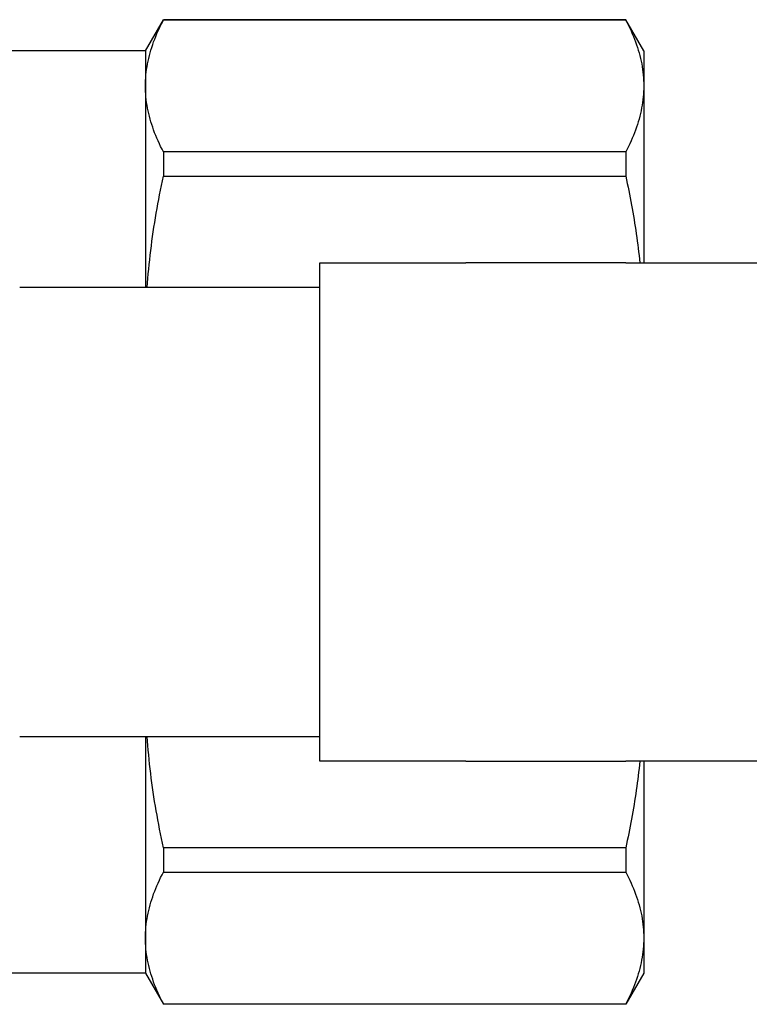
# Model space of a CAD drawing. Header units: millimetres. Extents: x 43 to 3762, y 62 to 374.
# Tile 4 of 15: x 288 to 317, y 331 to 370. Entities that reach past the tile are written whole.
import ezdxf

# ---------------------------------------------------------------- set-up
doc = ezdxf.new("R2010")
doc.units = ezdxf.units.MM
doc.layers.add('DETAIL', color=2, linetype='Continuous')

msp = doc.modelspace()

# ---------------------------------------------------------------- linework, layer by layer
at = {"layer": 'DETAIL'}
for p, q in [((292.733, 369.235), (293.454, 370.485)), ((293.454, 370.485), (293.454, 370.473)), ((312.011, 370.485), (293.454, 370.485)), ((293.454, 370.473), (312.011, 370.473)), ((312.011, 370.485), (312.011, 370.473)), ((312.733, 369.235), (312.011, 370.485)), ((292.733, 369.235), (286.733, 369.235)), ((292.733, 369.235), (292.733, 367.827)), ((312.733, 369.235), (312.733, 367.827)), ((292.733, 367.827), (292.733, 359.735)), ((312.733, 367.827), (312.733, 360.735)), ((312.011, 365.181), (293.454, 365.181)), ((293.454, 365.181), (293.454, 364.203)), ((312.011, 365.181), (312.011, 364.203)), ((293.454, 364.203), (312.011, 364.203)), ((299.733, 360.735), (305.588, 360.735)), ((299.733, 359.735), (299.733, 360.735)), ((312.016, 360.735), (305.588, 360.735)), ((312.016, 360.735), (387.733, 360.735)), ((299.733, 359.735), (287.684, 359.735)), ((299.733, 341.735), (299.733, 359.735)), ((287.684, 341.735), (299.733, 341.735)), ((292.733, 341.735), (292.733, 333.643)), ((299.733, 340.735), (299.733, 341.735)), ((305.588, 340.735), (299.733, 340.735)), ((305.588, 340.735), (312.016, 340.735)), ((387.733, 340.735), (312.016, 340.735)), ((312.733, 340.735), (312.733, 333.643)), ((312.011, 337.267), (293.454, 337.267)), ((293.454, 337.267), (293.454, 336.289)), ((312.011, 337.267), (312.011, 336.289)), ((293.454, 336.289), (312.011, 336.289)), ((292.733, 333.643), (292.733, 332.235)), ((312.733, 333.643), (312.733, 332.235)), ((292.733, 332.235), (286.733, 332.235)), ((292.733, 332.235), (293.454, 330.985)), ((312.733, 332.235), (312.011, 330.985)), ((312.011, 330.997), (293.454, 330.997)), ((293.454, 330.997), (293.454, 330.985)), ((312.011, 330.985), (293.454, 330.985)), ((312.011, 330.997), (312.011, 330.985))]:
    msp.add_line(p, q, dxfattribs=at)
at = {"layer": 'DETAIL', "flags": 128}
for points in [[(292.733, 367.827), (292.734, 367.937), (292.738, 368.047), (292.745, 368.158), (292.754, 368.268), (292.766, 368.379), (292.781, 368.489), (292.798, 368.6), (292.817, 368.71), (292.839, 368.821), (292.864, 368.931), (292.891, 369.042), (292.92, 369.152), (292.952, 369.263), (292.986, 369.373), (293.023, 369.484), (293.062, 369.594), (293.103, 369.704), (293.147, 369.815), (293.193, 369.925), (293.241, 370.035), (293.291, 370.144), (293.343, 370.254), (293.398, 370.364), (293.454, 370.473)], [(312.011, 370.473), (312.068, 370.363), (312.123, 370.253), (312.175, 370.143), (312.225, 370.034), (312.274, 369.924), (312.319, 369.814), (312.363, 369.704), (312.404, 369.594), (312.443, 369.483), (312.48, 369.373), (312.514, 369.263), (312.546, 369.153), (312.575, 369.043), (312.602, 368.932), (312.627, 368.822), (312.649, 368.712), (312.668, 368.601), (312.685, 368.491), (312.7, 368.38), (312.711, 368.27), (312.721, 368.159), (312.727, 368.048), (312.731, 367.938), (312.733, 367.827)], [(293.454, 365.181), (293.397, 365.29), (293.343, 365.4), (293.29, 365.51), (293.24, 365.62), (293.192, 365.73), (293.146, 365.84), (293.102, 365.95), (293.061, 366.06), (293.022, 366.17), (292.986, 366.28), (292.951, 366.39), (292.92, 366.501), (292.89, 366.611), (292.863, 366.721), (292.839, 366.832), (292.817, 366.942), (292.797, 367.052), (292.78, 367.163), (292.766, 367.273), (292.754, 367.384), (292.745, 367.495), (292.738, 367.605), (292.734, 367.716), (292.733, 367.827)], [(312.733, 367.827), (312.731, 367.717), (312.727, 367.606), (312.721, 367.496), (312.711, 367.385), (312.699, 367.275), (312.685, 367.164), (312.668, 367.054), (312.648, 366.943), (312.626, 366.833), (312.602, 366.722), (312.574, 366.612), (312.545, 366.501), (312.513, 366.391), (312.479, 366.28), (312.442, 366.17), (312.403, 366.059), (312.362, 365.949), (312.319, 365.839), (312.273, 365.729), (312.225, 365.619), (312.175, 365.509), (312.122, 365.4), (312.068, 365.29), (312.011, 365.181)], [(292.801, 359.735), (292.815, 359.922), (292.83, 360.109), (292.846, 360.295), (292.864, 360.482), (292.883, 360.669), (292.902, 360.856), (292.924, 361.043), (292.946, 361.229), (292.969, 361.416), (292.994, 361.603), (293.019, 361.789), (293.046, 361.975), (293.074, 362.162), (293.103, 362.348), (293.134, 362.534), (293.165, 362.72), (293.197, 362.906), (293.231, 363.092), (293.265, 363.277), (293.301, 363.463), (293.338, 363.648), (293.376, 363.833), (293.414, 364.018), (293.454, 364.203)], [(312.011, 364.203), (312.042, 364.059), (312.073, 363.915), (312.103, 363.77), (312.132, 363.626), (312.161, 363.482), (312.189, 363.338), (312.216, 363.193), (312.243, 363.049), (312.269, 362.904), (312.294, 362.76), (312.319, 362.616), (312.343, 362.471), (312.366, 362.327), (312.389, 362.182), (312.411, 362.037), (312.432, 361.893), (312.452, 361.748), (312.472, 361.604), (312.492, 361.459), (312.51, 361.314), (312.528, 361.169), (312.545, 361.025), (312.561, 360.88), (312.577, 360.735)], [(293.454, 337.267), (293.414, 337.453), (293.375, 337.638), (293.337, 337.824), (293.3, 338.01), (293.265, 338.196), (293.23, 338.381), (293.196, 338.567), (293.164, 338.753), (293.132, 338.939), (293.102, 339.125), (293.073, 339.311), (293.045, 339.497), (293.018, 339.684), (292.993, 339.87), (292.968, 340.056), (292.945, 340.243), (292.922, 340.429), (292.901, 340.615), (292.882, 340.802), (292.863, 340.988), (292.846, 341.175), (292.829, 341.362), (292.814, 341.548), (292.801, 341.735)], [(312.576, 340.735), (312.56, 340.59), (312.544, 340.445), (312.527, 340.3), (312.509, 340.155), (312.491, 340.01), (312.471, 339.865), (312.451, 339.72), (312.431, 339.575), (312.41, 339.43), (312.388, 339.285), (312.365, 339.141), (312.342, 338.996), (312.318, 338.852), (312.293, 338.707), (312.268, 338.563), (312.242, 338.418), (312.215, 338.274), (312.188, 338.13), (312.16, 337.986), (312.132, 337.842), (312.102, 337.698), (312.073, 337.554), (312.042, 337.411), (312.011, 337.267)], [(292.733, 333.643), (292.734, 333.753), (292.738, 333.864), (292.745, 333.974), (292.754, 334.085), (292.766, 334.195), (292.781, 334.306), (292.798, 334.416), (292.817, 334.527), (292.839, 334.637), (292.864, 334.748), (292.891, 334.858), (292.92, 334.969), (292.952, 335.079), (292.986, 335.19), (293.023, 335.3), (293.062, 335.411), (293.103, 335.521), (293.147, 335.631), (293.193, 335.741), (293.241, 335.851), (293.291, 335.961), (293.343, 336.07), (293.398, 336.18), (293.454, 336.289)], [(312.011, 336.289), (312.068, 336.18), (312.123, 336.07), (312.175, 335.96), (312.225, 335.85), (312.274, 335.74), (312.319, 335.63), (312.363, 335.52), (312.404, 335.41), (312.443, 335.3), (312.48, 335.19), (312.514, 335.08), (312.546, 334.969), (312.575, 334.859), (312.602, 334.749), (312.627, 334.638), (312.649, 334.528), (312.668, 334.418), (312.685, 334.307), (312.7, 334.197), (312.711, 334.086), (312.721, 333.975), (312.727, 333.865), (312.731, 333.754), (312.733, 333.643)], [(293.454, 330.997), (293.397, 331.107), (293.343, 331.217), (293.29, 331.327), (293.24, 331.436), (293.192, 331.546), (293.146, 331.656), (293.102, 331.766), (293.061, 331.876), (293.022, 331.987), (292.986, 332.097), (292.951, 332.207), (292.92, 332.317), (292.89, 332.427), (292.863, 332.538), (292.839, 332.648), (292.817, 332.758), (292.797, 332.869), (292.78, 332.979), (292.766, 333.09), (292.754, 333.2), (292.745, 333.311), (292.738, 333.422), (292.734, 333.532), (292.733, 333.643)], [(312.733, 333.643), (312.731, 333.533), (312.727, 333.423), (312.721, 333.312), (312.711, 333.202), (312.699, 333.091), (312.685, 332.981), (312.668, 332.87), (312.648, 332.76), (312.626, 332.649), (312.602, 332.539), (312.574, 332.428), (312.545, 332.318), (312.513, 332.207), (312.479, 332.097), (312.442, 331.986), (312.403, 331.876), (312.362, 331.766), (312.319, 331.655), (312.273, 331.545), (312.225, 331.435), (312.175, 331.326), (312.122, 331.216), (312.068, 331.106), (312.011, 330.997)]]:
    msp.add_lwpolyline(points, dxfattribs=at)

doc.saveas('drawing.dxf')
